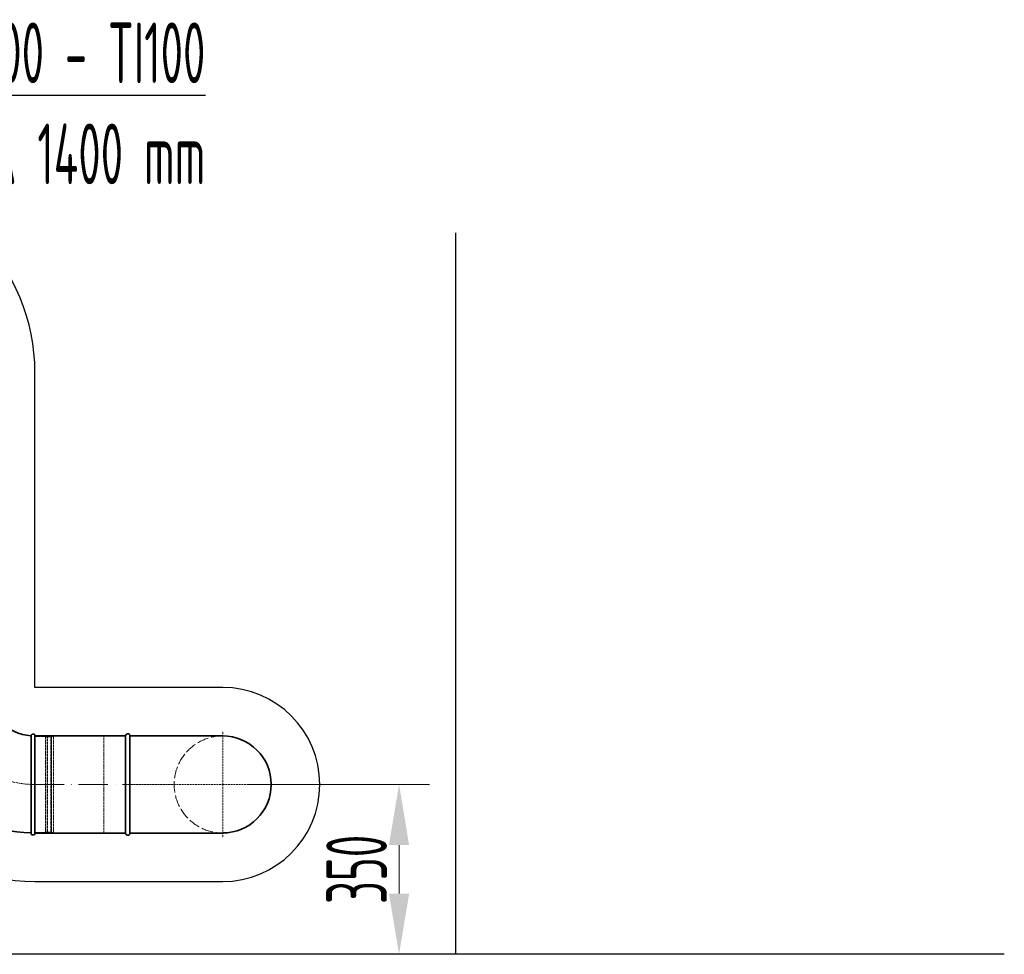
# Model space of a CAD drawing. Header units: millimetres. Extents: x 7400 to 85045, y 24168 to 123018.
# Tile 44 of 79: x 14439 to 16468, y 117938 to 119865. Entities that reach past the tile are written whole.
import ezdxf

# ---------------------------------------------------------------- set-up
doc = ezdxf.new("R2010")
doc.units = ezdxf.units.MM
for name, pattern in [('ACAD_ISO02W100', [15, 12, -3]), ('ACAD_ISO10W100', [18, 12, -3, 0, -3]), ('phl_thick', [0])]:
    doc.linetypes.add(name, pattern=pattern)
for name, color, linetype, lineweight in [('UT_KOTY - DIMENZE', 7, 'Continuous', 5), ('VZT_05 ETA (ODVOD) - OBRYS', 6, 'Continuous', 35), ('VZT_06 ETA (ODVOD) - OSA', 6, 'ACAD_ISO10W100', 5), ('VZT_08 ETA (ODVOD) - SKRYTÉ', 6, 'ACAD_ISO02W100', 5), ('VZT_60_KOTY - DIMENZE', 7, 'Continuous', 5)]:
    doc.layers.add(name, color=color, linetype=linetype, lineweight=lineweight)
doc.layers.add('VZT_07 ETA (ODVOD) - NETISK', color=8, linetype='ACAD_ISO02W100', lineweight=5, plot=False)
doc.layers.add('VZT_IZOLACE - TEPELNÁ', color=6, linetype='IZOLACE TEPELNA')
doc.styles.add('EVORA_125', font='isocp.shx', dxfattribs={"width": 0.6, "height": 125})
doc.styles.add('ISOCP 2.5', font='isocp.shx', dxfattribs={"width": 0.6, "height": 2.5})
doc.styles.get("Standard").update_dxf_attribs({"font": 'arial.ttf'})
doc.linetypes.add('IZOLACE TEPELNA', pattern='A,12.7,-1.5,["T",Standard,S=2.54,R=0,X=0,Y=-1.27],-3', length=17.2)

msp = doc.modelspace()

# ---------------------------------------------------------------- linework, layer by layer
at = {"color": 8}
for p, q in [((15337.9, 117938.1), (15337.9, 119424.9)), ((16468.3, 117938.1), (7716.3, 117938.1))]:
    msp.add_line(p, q, dxfattribs=at)
at = {"layer": 'UT_KOTY - DIMENZE'}
for p, q in [((14907.5, 118288.1), (15283.5, 118288.1)), ((15221, 118063.1), (15221, 118163.1)), ((15171, 117938.1), (15158.5, 117938.1))]:
    msp.add_line(p, q, dxfattribs=at)
for points in [[(15200.1, 118163.1), (15241.8, 118163.1), (15221, 118288.1)], [(15200.1, 118063.1), (15241.8, 118063.1), (15221, 117938.1)]]:
    msp.add_solid(points, dxfattribs=at)
at = {"layer": 'VZT_05 ETA (ODVOD) - OBRYS'}
for p, q in [((14470.6, 118388.1), (14470.6, 118188.1)), ((14462.6, 118288.1), (14462.6, 118188.1))]:
    msp.add_line(p, q, dxfattribs=at)
for points in [[(14657.5, 118388.1), (14470.6, 118388.1)], [(14657.5, 118188.1), (14657.5, 118388.1)], [(14666.5, 118188.1), (14666.5, 118388.1)], [(14666.5, 118388.1), (14857.5, 118388.1)], [(14657.5, 118188.1), (14470.6, 118188.1)], [(14666.5, 118188.1), (14857.5, 118188.1)]]:
    msp.add_lwpolyline(points, dxfattribs=at)
for centre, radius, start, end in [((14470.6, 118488.1), 300, 181.5281, 268.4719), ((14470.6, 118488.1), 100, 184.5812, 265.4188), ((14466.6, 118388.1), 4, 0, 175.4188), ((14662, 118388.1), 4.5, 0, 180), ((14857.5, 118288.2), 100, 270, 90), ((14466.6, 118188.1), 4, 180, 0), ((14662, 118188.1), 4.5, 180, 0)]:
    msp.add_arc(centre, radius, start, end, dxfattribs=at)
msp.add_open_spline([(14462.6, 118388.4), (14462.6, 118388.4), (14462.6, 118386.2), (14462.6, 118377.2), (14462.6, 118370.3), (14462.6, 118352.5), (14462.6, 118341.8), (14462.6, 118318.1), (14462.6, 118305.2), (14462.6, 118290.8), (14462.6, 118289.5), (14462.6, 118288.1)], degree=3, knots=[315.294186, 315.294186, 315.294186, 315.294186, 351.735982, 351.735982, 390.710875, 390.710875, 429.832624, 429.832624, 468.991563, 468.991563, 473.053633, 473.053633, 473.053633, 473.053633], dxfattribs=at)
at = {"layer": 'VZT_06 ETA (ODVOD) - OSA', "ltscale": 0.3}
msp.add_lwpolyline([(14470.6, 118288.1), (14470.6, 118288.1, -0.414214), (14270.6, 118488.1), (14270.6, 118488.1)], format="xyb", dxfattribs=at)
for points in [[(14857.5, 118288.1), (14857.5, 118398.1)], [(14657.5, 118288.1), (14857.5, 118288.1)], [(14857.5, 118288.1), (14967.5, 118288.1)], [(14857.5, 118288.1), (14857.5, 118178.1)]]:
    msp.add_lwpolyline(points, dxfattribs=at)
at = {"layer": 'VZT_06 ETA (ODVOD) - OSA', "ltscale": 5}
msp.add_lwpolyline([(14470.6, 118288.1), (14657.5, 118288.1)], dxfattribs=at)
at = {"layer": 'VZT_07 ETA (ODVOD) - NETISK', "ltscale": 0.4}
for p, q in [((14470.6, 118387.1), (14492.6, 118387.1)), ((14492.6, 118387.1), (14492.6, 118189.1)), ((14492.6, 118386.1), (14496.1, 118386.1)), ((14496.1, 118388.1), (14496.1, 118188.1)), ((14496.1, 118388.1), (14496.6, 118388.1)), ((14496.6, 118388.1), (14496.6, 118188.1)), ((14496.6, 118386.1), (14503.6, 118386.1)), ((14503.6, 118388.1), (14503.6, 118188.1)), ((14503.6, 118388.1), (14504.1, 118388.1)), ((14504.1, 118388.1), (14504.1, 118188.1)), ((14504.1, 118386.1), (14504.6, 118386.1)), ((14504.6, 118387.1), (14504.6, 118189.1)), ((14504.6, 118387.1), (14508.6, 118387.1)), ((14508.6, 118387.1), (14508.6, 118189.1)), ((14470.6, 118189.1), (14492.6, 118189.1)), ((14492.6, 118190.1), (14496.1, 118190.1)), ((14496.1, 118188.1), (14496.6, 118188.1)), ((14496.6, 118190.1), (14503.6, 118190.1)), ((14503.6, 118188.1), (14504.1, 118188.1)), ((14504.1, 118190.1), (14504.6, 118190.1)), ((14504.6, 118189.1), (14508.6, 118189.1))]:
    msp.add_line(p, q, dxfattribs=at)
msp.add_lwpolyline([(14657.5, 118188.1), (14612.5, 118188.1), (14612.5, 118388.1), (14657.5, 118388.1)], dxfattribs=at)
at = {"layer": 'VZT_08 ETA (ODVOD) - SKRYTÉ', "ltscale": 2}
msp.add_arc((14857.5, 118288.2), 100, 90, 270, dxfattribs=at)
at = {"layer": 'VZT_60_KOTY - DIMENZE', "linetype": 'ByBlock', "lineweight": -2}
msp.add_lwpolyline([(14206.6, 119708.8), (14821.9, 119708.8)], dxfattribs=at)
at = {"layer": 'VZT_IZOLACE - TEPELNÁ', "ltscale": 0.5}
for p, q in [((14470.6, 118488.1), (14470.6, 119138.1)), ((14857.5, 118488.1), (14470.6, 118488.1)), ((14470.6, 118088.1), (14857.5, 118088.1))]:
    msp.add_line(p, q, dxfattribs=at)
for centre, radius, start, end in [((14070.6, 119138.1), 400, 359.9999, 90), ((14470.6, 118488.1), 400, 180, 270), ((14857.5, 118288.1), 200, 270, 90)]:
    msp.add_arc(centre, radius, start, end, dxfattribs=at)

# ---------------------------------------------------------------- texts
at = {"layer": 'UT_KOTY - DIMENZE', "insert": (15133.5, 118113.1), "char_height": 125, "attachment_point": 5, "rotation": 90, "style": 'ISOCP 2.5'}
msp.add_mtext('350', dxfattribs=at)
at = {"layer": 'VZT_60_KOTY - DIMENZE', "linetype": 'phl_thick', "insert": (14821.9, 119858.8), "char_height": 125, "attachment_point": 3, "style": 'EVORA_125'}
msp.add_mtext('%%C200 - TI100\\POSA 1400\\~mm', dxfattribs=at)

doc.saveas('drawing.dxf')
